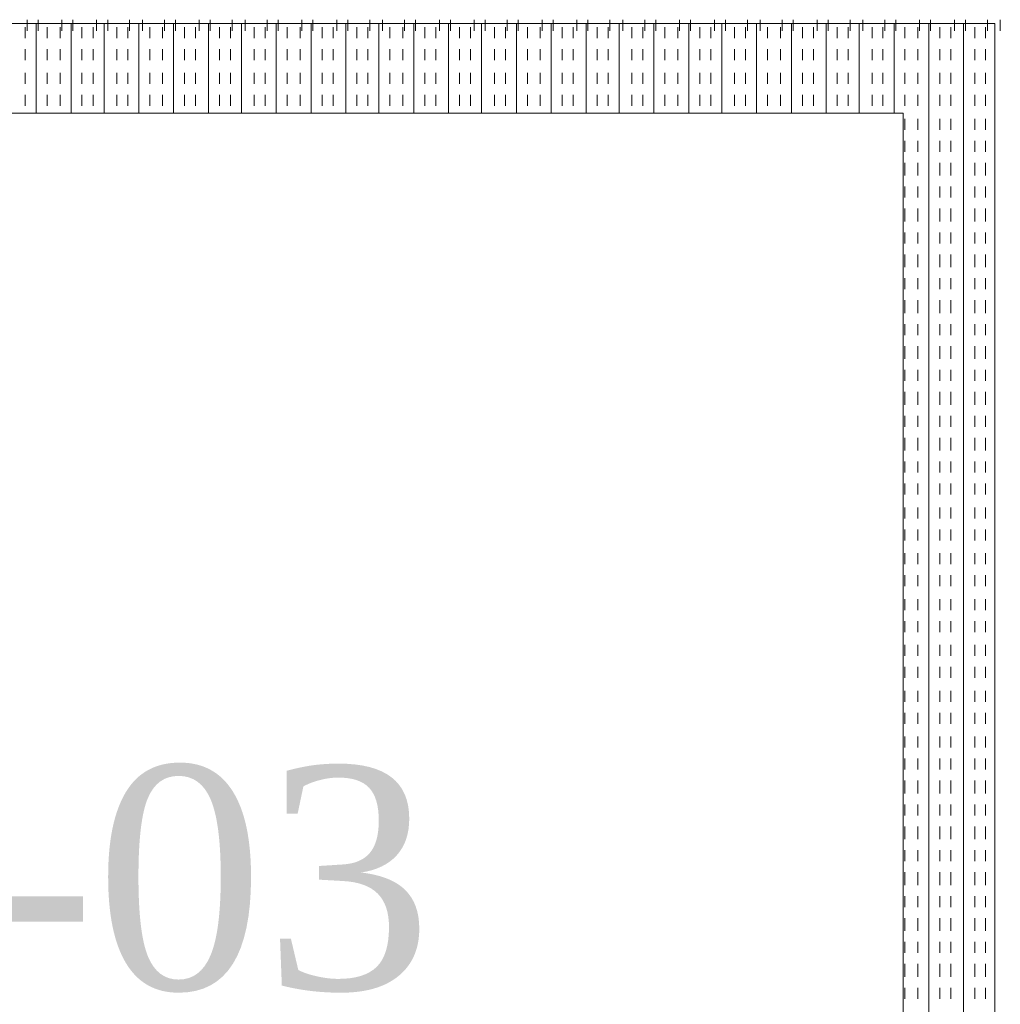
# Model space of a CAD drawing. Extents: x 3940905 to 4145695, y 925352 to 1109797.
# Tile 236 of 256: x 3981335 to 3981607, y 1097611 to 1097884. Entities that reach past the tile are written whole.
import ezdxf

# ---------------------------------------------------------------- set-up
doc = ezdxf.new("R2010")
doc.units = 0
doc.header["$LTSCALE"] = 750
doc.header["$MEASUREMENT"] = 0
doc.layers.add('CKD Equipments', color=252, linetype='CONTINUOUS', lineweight=0)
doc.layers.add('PDF_A - TEXT', color=7, linetype='CONTINUOUS')
doc.styles.add('CKD_Dimension Text', font='BOOKOS.TTF')

msp = doc.modelspace()

# ---------------------------------------------------------------- linework, layer by layer
at = {"layer": 'CKD Equipments', "color": 252, "true_color": 0x989898}
for p, q in [((3981605.19, 1097882.91), (3981055.68, 1097882.91)), ((3981605.19, 1097368.5), (3981605.19, 1097882.91)), ((3981579.75, 1097857.98), (3981081.12, 1097857.98)), ((3981579.75, 1097393.94), (3981579.75, 1097857.98))]:
    msp.add_line(p, q, dxfattribs=at)
at = {"layer": 'CKD Equipments', "color": 4, "true_color": 0x00ffff}
for p, q in [((3981336.54, 1097883.93), (3981336.54, 1097880.87)), ((3981339.08, 1097882.91), (3981339.08, 1097857.98)), ((3981339.59, 1097883.93), (3981339.59, 1097880.87)), ((3981346.21, 1097883.93), (3981346.21, 1097880.87)), ((3981348.75, 1097882.91), (3981348.75, 1097857.98)), ((3981349.26, 1097883.93), (3981349.26, 1097880.87)), ((3981355.87, 1097883.93), (3981355.87, 1097880.87)), ((3981357.91, 1097882.91), (3981357.91, 1097857.98)), ((3981358.93, 1097883.93), (3981358.93, 1097880.87)), ((3981365.03, 1097883.93), (3981365.03, 1097880.87)), ((3981367.58, 1097882.91), (3981367.58, 1097857.98)), ((3981368.59, 1097883.93), (3981368.59, 1097880.87)), ((3981374.7, 1097883.93), (3981374.7, 1097880.87)), ((3981377.24, 1097882.91), (3981377.24, 1097857.98)), ((3981377.75, 1097883.93), (3981377.75, 1097880.87)), ((3981384.37, 1097883.93), (3981384.37, 1097880.87)), ((3981386.91, 1097882.91), (3981386.91, 1097857.98)), ((3981387.42, 1097883.93), (3981387.42, 1097880.87)), ((3981393.53, 1097883.93), (3981393.53, 1097880.87)), ((3981396.07, 1097882.91), (3981396.07, 1097857.98)), ((3981397.09, 1097883.93), (3981397.09, 1097880.87)), ((3981403.19, 1097883.93), (3981403.19, 1097880.87)), ((3981405.74, 1097882.91), (3981405.74, 1097857.98)), ((3981406.25, 1097883.93), (3981406.25, 1097880.87)), ((3981412.86, 1097883.93), (3981412.86, 1097880.87)), ((3981415.41, 1097882.91), (3981415.41, 1097857.98)), ((3981415.91, 1097883.93), (3981415.91, 1097880.87)), ((3981422.53, 1097883.93), (3981422.53, 1097880.87)), ((3981425.07, 1097882.91), (3981425.07, 1097857.98)), ((3981425.58, 1097883.93), (3981425.58, 1097880.87)), ((3981431.69, 1097883.93), (3981431.69, 1097880.87)), ((3981434.23, 1097882.91), (3981434.23, 1097857.98)), ((3981435.25, 1097883.93), (3981435.25, 1097880.87)), ((3981441.35, 1097883.93), (3981441.35, 1097880.87)), ((3981443.9, 1097882.91), (3981443.9, 1097857.98)), ((3981444.41, 1097883.93), (3981444.41, 1097880.87)), ((3981451.02, 1097883.93), (3981451.02, 1097880.87)), ((3981453.57, 1097882.91), (3981453.57, 1097857.98)), ((3981454.08, 1097883.93), (3981454.08, 1097880.87)), ((3981460.69, 1097883.93), (3981460.69, 1097880.87)), ((3981462.72, 1097882.91), (3981462.72, 1097857.98)), ((3981463.74, 1097883.93), (3981463.74, 1097880.87)), ((3981469.85, 1097883.93), (3981469.85, 1097880.87)), ((3981472.39, 1097882.91), (3981472.39, 1097857.98)), ((3981472.9, 1097883.93), (3981472.9, 1097880.87)), ((3981479.52, 1097883.93), (3981479.52, 1097880.87)), ((3981482.06, 1097882.91), (3981482.06, 1097857.98)), ((3981482.57, 1097883.93), (3981482.57, 1097880.87)), ((3981489.18, 1097883.93), (3981489.18, 1097880.87)), ((3981491.73, 1097882.91), (3981491.73, 1097857.98)), ((3981492.24, 1097883.93), (3981492.24, 1097880.87)), ((3981498.34, 1097883.93), (3981498.34, 1097880.87)), ((3981500.89, 1097882.91), (3981500.89, 1097857.98)), ((3981501.9, 1097883.93), (3981501.9, 1097880.87)), ((3981508.01, 1097883.93), (3981508.01, 1097880.87)), ((3981510.55, 1097882.91), (3981510.55, 1097857.98)), ((3981511.06, 1097883.93), (3981511.06, 1097880.87)), ((3981517.68, 1097883.93), (3981517.68, 1097880.87)), ((3981520.22, 1097882.91), (3981520.22, 1097857.98)), ((3981520.73, 1097883.93), (3981520.73, 1097880.87)), ((3981527.34, 1097883.93), (3981527.34, 1097880.87)), ((3981529.38, 1097882.91), (3981529.38, 1097857.98)), ((3981530.4, 1097883.93), (3981530.4, 1097880.87)), ((3981536.5, 1097883.93), (3981536.5, 1097880.87)), ((3981539.05, 1097882.91), (3981539.05, 1097857.98)), ((3981540.06, 1097883.93), (3981540.06, 1097880.87)), ((3981546.17, 1097883.93), (3981546.17, 1097880.87)), ((3981548.71, 1097882.91), (3981548.71, 1097857.98)), ((3981549.22, 1097883.93), (3981549.22, 1097880.87)), ((3981555.84, 1097883.93), (3981555.84, 1097880.87)), ((3981558.38, 1097882.91), (3981558.38, 1097857.98)), ((3981558.89, 1097883.93), (3981558.89, 1097880.87)), ((3981565, 1097883.93), (3981565, 1097880.87)), ((3981567.54, 1097882.91), (3981567.54, 1097857.98)), ((3981568.56, 1097883.93), (3981568.56, 1097880.87)), ((3981574.66, 1097883.93), (3981574.66, 1097880.87)), ((3981577.21, 1097882.91), (3981577.21, 1097857.98)), ((3981577.72, 1097883.93), (3981577.72, 1097880.87)), ((3981584.33, 1097883.93), (3981584.33, 1097880.87)), ((3981586.88, 1097882.91), (3981586.88, 1097368.5)), ((3981587.38, 1097883.93), (3981587.38, 1097880.87)), ((3981594, 1097883.93), (3981594, 1097880.87)), ((3981596.54, 1097882.91), (3981596.54, 1097368.5)), ((3981597.05, 1097883.93), (3981597.05, 1097880.87)), ((3981603.16, 1097883.93), (3981603.16, 1097880.87)), ((3981606.72, 1097883.93), (3981606.72, 1097880.87)), ((3981336.03, 1097881.89), (3981336.03, 1097878.84)), ((3981342.14, 1097881.89), (3981342.14, 1097878.84)), ((3981345.7, 1097881.89), (3981345.7, 1097878.84)), ((3981351.8, 1097881.89), (3981351.8, 1097878.84)), ((3981354.86, 1097881.89), (3981354.86, 1097878.84)), ((3981361.47, 1097881.89), (3981361.47, 1097878.84)), ((3981364.52, 1097881.89), (3981364.52, 1097878.84)), ((3981370.63, 1097881.89), (3981370.63, 1097878.84)), ((3981374.19, 1097881.89), (3981374.19, 1097878.84)), ((3981380.3, 1097881.89), (3981380.3, 1097878.84)), ((3981383.35, 1097881.89), (3981383.35, 1097878.84)), ((3981389.96, 1097881.89), (3981389.96, 1097878.84)), ((3981393.02, 1097881.89), (3981393.02, 1097878.84)), ((3981399.63, 1097881.89), (3981399.63, 1097878.84)), ((3981402.69, 1097881.89), (3981402.69, 1097878.84)), ((3981408.79, 1097881.89), (3981408.79, 1097878.84)), ((3981412.35, 1097881.89), (3981412.35, 1097878.84)), ((3981418.46, 1097881.89), (3981418.46, 1097878.84)), ((3981421.51, 1097881.89), (3981421.51, 1097878.84)), ((3981428.13, 1097881.89), (3981428.13, 1097878.84)), ((3981431.18, 1097881.89), (3981431.18, 1097878.84)), ((3981437.28, 1097881.89), (3981437.28, 1097878.84)), ((3981440.85, 1097881.89), (3981440.85, 1097878.84)), ((3981446.95, 1097881.89), (3981446.95, 1097878.84)), ((3981450, 1097881.89), (3981450, 1097878.84)), ((3981456.62, 1097881.89), (3981456.62, 1097878.84)), ((3981459.67, 1097881.89), (3981459.67, 1097878.84)), ((3981466.29, 1097881.89), (3981466.29, 1097878.84)), ((3981469.34, 1097881.89), (3981469.34, 1097878.84)), ((3981475.45, 1097881.89), (3981475.45, 1097878.84)), ((3981479.01, 1097881.89), (3981479.01, 1097878.84)), ((3981485.11, 1097881.89), (3981485.11, 1097878.84)), ((3981488.17, 1097881.89), (3981488.17, 1097878.84)), ((3981494.78, 1097881.89), (3981494.78, 1097878.84)), ((3981497.83, 1097881.89), (3981497.83, 1097878.84)), ((3981504.45, 1097881.89), (3981504.45, 1097878.84)), ((3981507.5, 1097881.89), (3981507.5, 1097878.84)), ((3981513.61, 1097881.89), (3981513.61, 1097878.84)), ((3981517.17, 1097881.89), (3981517.17, 1097878.84)), ((3981523.27, 1097881.89), (3981523.27, 1097878.84)), ((3981526.33, 1097881.89), (3981526.33, 1097878.84)), ((3981532.94, 1097881.89), (3981532.94, 1097878.84)), ((3981535.99, 1097881.89), (3981535.99, 1097878.84)), ((3981542.1, 1097881.89), (3981542.1, 1097878.84)), ((3981545.66, 1097881.89), (3981545.66, 1097878.84)), ((3981551.77, 1097881.89), (3981551.77, 1097878.84)), ((3981554.82, 1097881.89), (3981554.82, 1097878.84)), ((3981561.43, 1097881.89), (3981561.43, 1097878.84)), ((3981564.49, 1097881.89), (3981564.49, 1097878.84)), ((3981571.1, 1097881.89), (3981571.1, 1097878.84)), ((3981574.15, 1097881.89), (3981574.15, 1097878.84)), ((3981580.26, 1097881.89), (3981580.26, 1097878.84)), ((3981583.82, 1097881.89), (3981583.82, 1097878.84)), ((3981589.93, 1097881.89), (3981589.93, 1097878.84)), ((3981592.98, 1097881.89), (3981592.98, 1097878.84)), ((3981599.6, 1097881.89), (3981599.6, 1097878.84)), ((3981602.65, 1097881.89), (3981602.65, 1097878.84)), ((3981336.03, 1097875.79), (3981336.03, 1097872.73)), ((3981342.14, 1097875.79), (3981342.14, 1097872.73)), ((3981345.7, 1097875.79), (3981345.7, 1097872.73)), ((3981351.8, 1097875.79), (3981351.8, 1097872.73)), ((3981354.86, 1097875.79), (3981354.86, 1097872.73)), ((3981361.47, 1097875.79), (3981361.47, 1097872.73)), ((3981364.52, 1097875.79), (3981364.52, 1097872.73)), ((3981370.63, 1097875.79), (3981370.63, 1097872.73)), ((3981374.19, 1097875.79), (3981374.19, 1097872.73)), ((3981380.3, 1097875.79), (3981380.3, 1097872.73)), ((3981383.35, 1097875.79), (3981383.35, 1097872.73)), ((3981389.96, 1097875.79), (3981389.96, 1097872.73)), ((3981393.02, 1097875.79), (3981393.02, 1097872.73)), ((3981399.63, 1097875.79), (3981399.63, 1097872.73)), ((3981402.69, 1097875.79), (3981402.69, 1097872.73)), ((3981408.79, 1097875.79), (3981408.79, 1097872.73)), ((3981412.35, 1097875.79), (3981412.35, 1097872.73)), ((3981418.46, 1097875.79), (3981418.46, 1097872.73)), ((3981421.51, 1097875.79), (3981421.51, 1097872.73)), ((3981428.13, 1097875.79), (3981428.13, 1097872.73)), ((3981431.18, 1097875.79), (3981431.18, 1097872.73)), ((3981437.28, 1097875.79), (3981437.28, 1097872.73)), ((3981440.85, 1097875.79), (3981440.85, 1097872.73)), ((3981446.95, 1097875.79), (3981446.95, 1097872.73)), ((3981450, 1097875.79), (3981450, 1097872.73)), ((3981456.62, 1097875.79), (3981456.62, 1097872.73)), ((3981459.67, 1097875.79), (3981459.67, 1097872.73)), ((3981466.29, 1097875.79), (3981466.29, 1097872.73)), ((3981469.34, 1097875.79), (3981469.34, 1097872.73)), ((3981475.45, 1097875.79), (3981475.45, 1097872.73)), ((3981479.01, 1097875.79), (3981479.01, 1097872.73)), ((3981485.11, 1097875.79), (3981485.11, 1097872.73)), ((3981488.17, 1097875.79), (3981488.17, 1097872.73)), ((3981494.78, 1097875.79), (3981494.78, 1097872.73)), ((3981497.83, 1097875.79), (3981497.83, 1097872.73)), ((3981504.45, 1097875.79), (3981504.45, 1097872.73)), ((3981507.5, 1097875.79), (3981507.5, 1097872.73)), ((3981513.61, 1097875.79), (3981513.61, 1097872.73)), ((3981517.17, 1097875.79), (3981517.17, 1097872.73)), ((3981523.27, 1097875.79), (3981523.27, 1097872.73)), ((3981526.33, 1097875.79), (3981526.33, 1097872.73)), ((3981532.94, 1097875.79), (3981532.94, 1097872.73)), ((3981535.99, 1097875.79), (3981535.99, 1097872.73)), ((3981542.1, 1097875.79), (3981542.1, 1097872.73)), ((3981545.66, 1097875.79), (3981545.66, 1097872.73)), ((3981551.77, 1097875.79), (3981551.77, 1097872.73)), ((3981554.82, 1097875.79), (3981554.82, 1097872.73)), ((3981561.43, 1097875.79), (3981561.43, 1097872.73)), ((3981564.49, 1097875.79), (3981564.49, 1097872.73)), ((3981571.1, 1097875.79), (3981571.1, 1097872.73)), ((3981574.15, 1097875.79), (3981574.15, 1097872.73)), ((3981580.26, 1097875.79), (3981580.26, 1097872.73)), ((3981583.82, 1097875.79), (3981583.82, 1097872.73)), ((3981589.93, 1097875.79), (3981589.93, 1097872.73)), ((3981592.98, 1097875.79), (3981592.98, 1097872.73)), ((3981599.6, 1097875.79), (3981599.6, 1097872.73)), ((3981602.65, 1097875.79), (3981602.65, 1097872.73)), ((3981336.03, 1097869.17), (3981336.03, 1097866.12)), ((3981342.14, 1097869.17), (3981342.14, 1097866.12)), ((3981345.7, 1097869.17), (3981345.7, 1097866.12)), ((3981351.8, 1097869.17), (3981351.8, 1097866.12)), ((3981354.86, 1097869.17), (3981354.86, 1097866.12)), ((3981361.47, 1097869.17), (3981361.47, 1097866.12)), ((3981364.52, 1097869.17), (3981364.52, 1097866.12)), ((3981370.63, 1097869.17), (3981370.63, 1097866.12)), ((3981374.19, 1097869.17), (3981374.19, 1097866.12)), ((3981380.3, 1097869.17), (3981380.3, 1097866.12)), ((3981383.35, 1097869.17), (3981383.35, 1097866.12)), ((3981389.96, 1097869.17), (3981389.96, 1097866.12)), ((3981393.02, 1097869.17), (3981393.02, 1097866.12)), ((3981399.63, 1097869.17), (3981399.63, 1097866.12)), ((3981402.69, 1097869.17), (3981402.69, 1097866.12)), ((3981408.79, 1097869.17), (3981408.79, 1097866.12)), ((3981412.35, 1097869.17), (3981412.35, 1097866.12)), ((3981418.46, 1097869.17), (3981418.46, 1097866.12)), ((3981421.51, 1097869.17), (3981421.51, 1097866.12)), ((3981428.13, 1097869.17), (3981428.13, 1097866.12)), ((3981431.18, 1097869.17), (3981431.18, 1097866.12)), ((3981437.28, 1097869.17), (3981437.28, 1097866.12)), ((3981440.85, 1097869.17), (3981440.85, 1097866.12)), ((3981446.95, 1097869.17), (3981446.95, 1097866.12)), ((3981450, 1097869.17), (3981450, 1097866.12)), ((3981456.62, 1097869.17), (3981456.62, 1097866.12)), ((3981459.67, 1097869.17), (3981459.67, 1097866.12)), ((3981466.29, 1097869.17), (3981466.29, 1097866.12)), ((3981469.34, 1097869.17), (3981469.34, 1097866.12)), ((3981475.45, 1097869.17), (3981475.45, 1097866.12)), ((3981479.01, 1097869.17), (3981479.01, 1097866.12)), ((3981485.11, 1097869.17), (3981485.11, 1097866.12)), ((3981488.17, 1097869.17), (3981488.17, 1097866.12)), ((3981494.78, 1097869.17), (3981494.78, 1097866.12)), ((3981497.83, 1097869.17), (3981497.83, 1097866.12)), ((3981504.45, 1097869.17), (3981504.45, 1097866.12)), ((3981507.5, 1097869.17), (3981507.5, 1097866.12)), ((3981513.61, 1097869.17), (3981513.61, 1097866.12)), ((3981517.17, 1097869.17), (3981517.17, 1097866.12)), ((3981523.27, 1097869.17), (3981523.27, 1097866.12)), ((3981526.33, 1097869.17), (3981526.33, 1097866.12)), ((3981532.94, 1097869.17), (3981532.94, 1097866.12)), ((3981535.99, 1097869.17), (3981535.99, 1097866.12)), ((3981542.1, 1097869.17), (3981542.1, 1097866.12)), ((3981545.66, 1097869.17), (3981545.66, 1097866.12)), ((3981551.77, 1097869.17), (3981551.77, 1097866.12)), ((3981554.82, 1097869.17), (3981554.82, 1097866.12)), ((3981561.43, 1097869.17), (3981561.43, 1097866.12)), ((3981564.49, 1097869.17), (3981564.49, 1097866.12)), ((3981571.1, 1097869.17), (3981571.1, 1097866.12)), ((3981574.15, 1097869.17), (3981574.15, 1097866.12)), ((3981580.26, 1097869.17), (3981580.26, 1097866.12)), ((3981583.82, 1097869.17), (3981583.82, 1097866.12)), ((3981589.93, 1097869.17), (3981589.93, 1097866.12)), ((3981592.98, 1097869.17), (3981592.98, 1097866.12)), ((3981599.6, 1097869.17), (3981599.6, 1097866.12)), ((3981602.65, 1097869.17), (3981602.65, 1097866.12)), ((3981336.03, 1097863.07), (3981336.03, 1097860.01)), ((3981342.14, 1097863.07), (3981342.14, 1097860.01)), ((3981345.7, 1097863.07), (3981345.7, 1097860.01)), ((3981351.8, 1097863.07), (3981351.8, 1097860.01)), ((3981354.86, 1097863.07), (3981354.86, 1097860.01)), ((3981361.47, 1097863.07), (3981361.47, 1097860.01)), ((3981364.52, 1097863.07), (3981364.52, 1097860.01)), ((3981370.63, 1097863.07), (3981370.63, 1097860.01)), ((3981374.19, 1097863.07), (3981374.19, 1097860.01)), ((3981380.3, 1097863.07), (3981380.3, 1097860.01)), ((3981383.35, 1097863.07), (3981383.35, 1097860.01)), ((3981389.96, 1097863.07), (3981389.96, 1097860.01)), ((3981393.02, 1097863.07), (3981393.02, 1097860.01)), ((3981399.63, 1097863.07), (3981399.63, 1097860.01)), ((3981402.69, 1097863.07), (3981402.69, 1097860.01)), ((3981408.79, 1097863.07), (3981408.79, 1097860.01)), ((3981412.35, 1097863.07), (3981412.35, 1097860.01)), ((3981418.46, 1097863.07), (3981418.46, 1097860.01)), ((3981421.51, 1097863.07), (3981421.51, 1097860.01)), ((3981428.13, 1097863.07), (3981428.13, 1097860.01)), ((3981431.18, 1097863.07), (3981431.18, 1097860.01)), ((3981437.28, 1097863.07), (3981437.28, 1097860.01)), ((3981440.85, 1097863.07), (3981440.85, 1097860.01)), ((3981446.95, 1097863.07), (3981446.95, 1097860.01)), ((3981450, 1097863.07), (3981450, 1097860.01)), ((3981456.62, 1097863.07), (3981456.62, 1097860.01)), ((3981459.67, 1097863.07), (3981459.67, 1097860.01)), ((3981466.29, 1097863.07), (3981466.29, 1097860.01)), ((3981469.34, 1097863.07), (3981469.34, 1097860.01)), ((3981475.45, 1097863.07), (3981475.45, 1097860.01)), ((3981479.01, 1097863.07), (3981479.01, 1097860.01)), ((3981485.11, 1097863.07), (3981485.11, 1097860.01)), ((3981488.17, 1097863.07), (3981488.17, 1097860.01)), ((3981494.78, 1097863.07), (3981494.78, 1097860.01)), ((3981497.83, 1097863.07), (3981497.83, 1097860.01)), ((3981504.45, 1097863.07), (3981504.45, 1097860.01)), ((3981507.5, 1097863.07), (3981507.5, 1097860.01)), ((3981513.61, 1097863.07), (3981513.61, 1097860.01)), ((3981517.17, 1097863.07), (3981517.17, 1097860.01)), ((3981523.27, 1097863.07), (3981523.27, 1097860.01)), ((3981526.33, 1097863.07), (3981526.33, 1097860.01)), ((3981532.94, 1097863.07), (3981532.94, 1097860.01)), ((3981535.99, 1097863.07), (3981535.99, 1097860.01)), ((3981542.1, 1097863.07), (3981542.1, 1097860.01)), ((3981545.66, 1097863.07), (3981545.66, 1097860.01)), ((3981551.77, 1097863.07), (3981551.77, 1097860.01)), ((3981554.82, 1097863.07), (3981554.82, 1097860.01)), ((3981561.43, 1097863.07), (3981561.43, 1097860.01)), ((3981564.49, 1097863.07), (3981564.49, 1097860.01)), ((3981571.1, 1097863.07), (3981571.1, 1097860.01)), ((3981574.15, 1097863.07), (3981574.15, 1097860.01)), ((3981580.26, 1097863.07), (3981580.26, 1097860.01)), ((3981583.82, 1097863.07), (3981583.82, 1097860.01)), ((3981589.93, 1097863.07), (3981589.93, 1097860.01)), ((3981592.98, 1097863.07), (3981592.98, 1097860.01)), ((3981599.6, 1097863.07), (3981599.6, 1097860.01)), ((3981602.65, 1097863.07), (3981602.65, 1097860.01)), ((3981580.26, 1097856.45), (3981580.26, 1097853.4)), ((3981583.82, 1097856.45), (3981583.82, 1097853.4)), ((3981589.93, 1097856.45), (3981589.93, 1097853.4)), ((3981592.98, 1097856.45), (3981592.98, 1097853.4)), ((3981599.6, 1097856.45), (3981599.6, 1097853.4)), ((3981602.65, 1097856.45), (3981602.65, 1097853.4)), ((3981580.26, 1097850.35), (3981580.26, 1097847.29)), ((3981583.82, 1097850.35), (3981583.82, 1097847.29)), ((3981589.93, 1097850.35), (3981589.93, 1097847.29)), ((3981592.98, 1097850.35), (3981592.98, 1097847.29)), ((3981599.6, 1097850.35), (3981599.6, 1097847.29)), ((3981602.65, 1097850.35), (3981602.65, 1097847.29)), ((3981580.26, 1097844.24), (3981580.26, 1097840.68)), ((3981583.82, 1097844.24), (3981583.82, 1097840.68)), ((3981589.93, 1097844.24), (3981589.93, 1097840.68)), ((3981592.98, 1097844.24), (3981592.98, 1097840.68)), ((3981599.6, 1097844.24), (3981599.6, 1097840.68)), ((3981602.65, 1097844.24), (3981602.65, 1097840.68)), ((3981580.26, 1097837.62), (3981580.26, 1097834.57)), ((3981583.82, 1097837.62), (3981583.82, 1097834.57)), ((3981589.93, 1097837.62), (3981589.93, 1097834.57)), ((3981592.98, 1097837.62), (3981592.98, 1097834.57)), ((3981599.6, 1097837.62), (3981599.6, 1097834.57)), ((3981602.65, 1097837.62), (3981602.65, 1097834.57)), ((3981580.26, 1097831.52), (3981580.26, 1097827.96)), ((3981583.82, 1097831.52), (3981583.82, 1097827.96)), ((3981589.93, 1097831.52), (3981589.93, 1097827.96)), ((3981592.98, 1097831.52), (3981592.98, 1097827.96)), ((3981599.6, 1097831.52), (3981599.6, 1097827.96)), ((3981602.65, 1097831.52), (3981602.65, 1097827.96)), ((3981580.26, 1097824.9), (3981580.26, 1097821.85)), ((3981583.82, 1097824.9), (3981583.82, 1097821.85)), ((3981589.93, 1097824.9), (3981589.93, 1097821.85)), ((3981592.98, 1097824.9), (3981592.98, 1097821.85)), ((3981599.6, 1097824.9), (3981599.6, 1097821.85)), ((3981602.65, 1097824.9), (3981602.65, 1097821.85)), ((3981580.26, 1097818.8), (3981580.26, 1097815.24)), ((3981583.82, 1097818.8), (3981583.82, 1097815.24)), ((3981589.93, 1097818.8), (3981589.93, 1097815.24)), ((3981592.98, 1097818.8), (3981592.98, 1097815.24)), ((3981599.6, 1097818.8), (3981599.6, 1097815.24)), ((3981602.65, 1097818.8), (3981602.65, 1097815.24)), ((3981580.26, 1097812.18), (3981580.26, 1097809.13)), ((3981583.82, 1097812.18), (3981583.82, 1097809.13)), ((3981589.93, 1097812.18), (3981589.93, 1097809.13)), ((3981592.98, 1097812.18), (3981592.98, 1097809.13)), ((3981599.6, 1097812.18), (3981599.6, 1097809.13)), ((3981602.65, 1097812.18), (3981602.65, 1097809.13)), ((3981580.26, 1097806.08), (3981580.26, 1097802.52)), ((3981583.82, 1097806.08), (3981583.82, 1097802.52)), ((3981589.93, 1097806.08), (3981589.93, 1097802.52)), ((3981592.98, 1097806.08), (3981592.98, 1097802.52)), ((3981599.6, 1097806.08), (3981599.6, 1097802.52)), ((3981602.65, 1097806.08), (3981602.65, 1097802.52)), ((3981580.26, 1097799.46), (3981580.26, 1097796.41)), ((3981583.82, 1097799.46), (3981583.82, 1097796.41)), ((3981589.93, 1097799.46), (3981589.93, 1097796.41)), ((3981592.98, 1097799.46), (3981592.98, 1097796.41)), ((3981599.6, 1097799.46), (3981599.6, 1097796.41)), ((3981602.65, 1097799.46), (3981602.65, 1097796.41)), ((3981580.26, 1097793.36), (3981580.26, 1097789.8)), ((3981583.82, 1097793.36), (3981583.82, 1097789.8)), ((3981589.93, 1097793.36), (3981589.93, 1097789.8)), ((3981592.98, 1097793.36), (3981592.98, 1097789.8)), ((3981599.6, 1097793.36), (3981599.6, 1097789.8)), ((3981602.65, 1097793.36), (3981602.65, 1097789.8)), ((3981580.26, 1097786.74), (3981580.26, 1097783.69)), ((3981583.82, 1097786.74), (3981583.82, 1097783.69)), ((3981589.93, 1097786.74), (3981589.93, 1097783.69)), ((3981592.98, 1097786.74), (3981592.98, 1097783.69)), ((3981599.6, 1097786.74), (3981599.6, 1097783.69)), ((3981602.65, 1097786.74), (3981602.65, 1097783.69)), ((3981580.26, 1097780.64), (3981580.26, 1097777.08)), ((3981583.82, 1097780.64), (3981583.82, 1097777.08)), ((3981589.93, 1097780.64), (3981589.93, 1097777.08)), ((3981592.98, 1097780.64), (3981592.98, 1097777.08)), ((3981599.6, 1097780.64), (3981599.6, 1097777.08)), ((3981602.65, 1097780.64), (3981602.65, 1097777.08)), ((3981580.26, 1097774.02), (3981580.26, 1097770.97)), ((3981583.82, 1097774.02), (3981583.82, 1097770.97)), ((3981589.93, 1097774.02), (3981589.93, 1097770.97)), ((3981592.98, 1097774.02), (3981592.98, 1097770.97)), ((3981599.6, 1097774.02), (3981599.6, 1097770.97)), ((3981602.65, 1097774.02), (3981602.65, 1097770.97)), ((3981580.26, 1097767.92), (3981580.26, 1097764.36)), ((3981583.82, 1097767.92), (3981583.82, 1097764.36)), ((3981589.93, 1097767.92), (3981589.93, 1097764.36)), ((3981592.98, 1097767.92), (3981592.98, 1097764.36)), ((3981599.6, 1097767.92), (3981599.6, 1097764.36)), ((3981602.65, 1097767.92), (3981602.65, 1097764.36)), ((3981580.26, 1097761.3), (3981580.26, 1097758.25)), ((3981583.82, 1097761.3), (3981583.82, 1097758.25)), ((3981589.93, 1097761.3), (3981589.93, 1097758.25)), ((3981592.98, 1097761.3), (3981592.98, 1097758.25)), ((3981599.6, 1097761.3), (3981599.6, 1097758.25)), ((3981602.65, 1097761.3), (3981602.65, 1097758.25)), ((3981580.26, 1097755.2), (3981580.26, 1097752.14)), ((3981583.82, 1097755.2), (3981583.82, 1097752.14)), ((3981589.93, 1097755.2), (3981589.93, 1097752.14)), ((3981592.98, 1097755.2), (3981592.98, 1097752.14)), ((3981599.6, 1097755.2), (3981599.6, 1097752.14)), ((3981602.65, 1097755.2), (3981602.65, 1097752.14)), ((3981580.26, 1097748.58), (3981580.26, 1097745.53)), ((3981583.82, 1097748.58), (3981583.82, 1097745.53)), ((3981589.93, 1097748.58), (3981589.93, 1097745.53)), ((3981592.98, 1097748.58), (3981592.98, 1097745.53)), ((3981599.6, 1097748.58), (3981599.6, 1097745.53)), ((3981602.65, 1097748.58), (3981602.65, 1097745.53)), ((3981580.26, 1097742.48), (3981580.26, 1097739.42)), ((3981583.82, 1097742.48), (3981583.82, 1097739.42)), ((3981589.93, 1097742.48), (3981589.93, 1097739.42)), ((3981592.98, 1097742.48), (3981592.98, 1097739.42)), ((3981599.6, 1097742.48), (3981599.6, 1097739.42)), ((3981602.65, 1097742.48), (3981602.65, 1097739.42)), ((3981580.26, 1097735.86), (3981580.26, 1097732.81)), ((3981583.82, 1097735.86), (3981583.82, 1097732.81)), ((3981589.93, 1097735.86), (3981589.93, 1097732.81)), ((3981592.98, 1097735.86), (3981592.98, 1097732.81)), ((3981599.6, 1097735.86), (3981599.6, 1097732.81)), ((3981602.65, 1097735.86), (3981602.65, 1097732.81)), ((3981580.26, 1097729.76), (3981580.26, 1097726.7)), ((3981583.82, 1097729.76), (3981583.82, 1097726.7)), ((3981589.93, 1097729.76), (3981589.93, 1097726.7)), ((3981592.98, 1097729.76), (3981592.98, 1097726.7)), ((3981599.6, 1097729.76), (3981599.6, 1097726.7)), ((3981602.65, 1097729.76), (3981602.65, 1097726.7)), ((3981580.26, 1097723.14), (3981580.26, 1097720.09)), ((3981583.82, 1097723.14), (3981583.82, 1097720.09)), ((3981589.93, 1097723.14), (3981589.93, 1097720.09)), ((3981592.98, 1097723.14), (3981592.98, 1097720.09)), ((3981599.6, 1097723.14), (3981599.6, 1097720.09)), ((3981602.65, 1097723.14), (3981602.65, 1097720.09)), ((3981580.26, 1097717.04), (3981580.26, 1097713.98)), ((3981583.82, 1097717.04), (3981583.82, 1097713.98)), ((3981589.93, 1097717.04), (3981589.93, 1097713.98)), ((3981592.98, 1097717.04), (3981592.98, 1097713.98)), ((3981599.6, 1097717.04), (3981599.6, 1097713.98)), ((3981602.65, 1097717.04), (3981602.65, 1097713.98)), ((3981580.26, 1097710.42), (3981580.26, 1097707.37)), ((3981583.82, 1097710.42), (3981583.82, 1097707.37)), ((3981589.93, 1097710.42), (3981589.93, 1097707.37)), ((3981592.98, 1097710.42), (3981592.98, 1097707.37)), ((3981599.6, 1097710.42), (3981599.6, 1097707.37)), ((3981602.65, 1097710.42), (3981602.65, 1097707.37)), ((3981580.26, 1097704.32), (3981580.26, 1097701.26)), ((3981583.82, 1097704.32), (3981583.82, 1097701.26)), ((3981589.93, 1097704.32), (3981589.93, 1097701.26)), ((3981592.98, 1097704.32), (3981592.98, 1097701.26)), ((3981599.6, 1097704.32), (3981599.6, 1097701.26)), ((3981602.65, 1097704.32), (3981602.65, 1097701.26)), ((3981580.26, 1097697.7), (3981580.26, 1097694.65)), ((3981583.82, 1097697.7), (3981583.82, 1097694.65)), ((3981589.93, 1097697.7), (3981589.93, 1097694.65)), ((3981592.98, 1097697.7), (3981592.98, 1097694.65)), ((3981599.6, 1097697.7), (3981599.6, 1097694.65)), ((3981602.65, 1097697.7), (3981602.65, 1097694.65)), ((3981580.26, 1097691.6), (3981580.26, 1097688.54)), ((3981583.82, 1097691.6), (3981583.82, 1097688.54)), ((3981589.93, 1097691.6), (3981589.93, 1097688.54)), ((3981592.98, 1097691.6), (3981592.98, 1097688.54)), ((3981599.6, 1097691.6), (3981599.6, 1097688.54)), ((3981602.65, 1097691.6), (3981602.65, 1097688.54)), ((3981580.26, 1097684.98), (3981580.26, 1097681.93)), ((3981583.82, 1097684.98), (3981583.82, 1097681.93)), ((3981589.93, 1097684.98), (3981589.93, 1097681.93)), ((3981592.98, 1097684.98), (3981592.98, 1097681.93)), ((3981599.6, 1097684.98), (3981599.6, 1097681.93)), ((3981602.65, 1097684.98), (3981602.65, 1097681.93)), ((3981580.26, 1097678.88), (3981580.26, 1097675.82)), ((3981583.82, 1097678.88), (3981583.82, 1097675.82)), ((3981589.93, 1097678.88), (3981589.93, 1097675.82)), ((3981592.98, 1097678.88), (3981592.98, 1097675.82)), ((3981599.6, 1097678.88), (3981599.6, 1097675.82)), ((3981602.65, 1097678.88), (3981602.65, 1097675.82)), ((3981580.26, 1097672.77), (3981580.26, 1097669.21)), ((3981583.82, 1097672.77), (3981583.82, 1097669.21)), ((3981589.93, 1097672.77), (3981589.93, 1097669.21)), ((3981592.98, 1097672.77), (3981592.98, 1097669.21)), ((3981599.6, 1097672.77), (3981599.6, 1097669.21)), ((3981602.65, 1097672.77), (3981602.65, 1097669.21)), ((3981580.26, 1097666.16), (3981580.26, 1097663.1)), ((3981583.82, 1097666.16), (3981583.82, 1097663.1)), ((3981589.93, 1097666.16), (3981589.93, 1097663.1)), ((3981592.98, 1097666.16), (3981592.98, 1097663.1)), ((3981599.6, 1097666.16), (3981599.6, 1097663.1)), ((3981602.65, 1097666.16), (3981602.65, 1097663.1)), ((3981580.26, 1097660.05), (3981580.26, 1097656.49)), ((3981583.82, 1097660.05), (3981583.82, 1097656.49)), ((3981589.93, 1097660.05), (3981589.93, 1097656.49)), ((3981592.98, 1097660.05), (3981592.98, 1097656.49)), ((3981599.6, 1097660.05), (3981599.6, 1097656.49)), ((3981602.65, 1097660.05), (3981602.65, 1097656.49)), ((3981580.26, 1097653.43), (3981580.26, 1097650.38)), ((3981583.82, 1097653.43), (3981583.82, 1097650.38)), ((3981589.93, 1097653.43), (3981589.93, 1097650.38)), ((3981592.98, 1097653.43), (3981592.98, 1097650.38)), ((3981599.6, 1097653.43), (3981599.6, 1097650.38)), ((3981602.65, 1097653.43), (3981602.65, 1097650.38)), ((3981580.26, 1097647.33), (3981580.26, 1097643.77)), ((3981583.82, 1097647.33), (3981583.82, 1097643.77)), ((3981589.93, 1097647.33), (3981589.93, 1097643.77)), ((3981592.98, 1097647.33), (3981592.98, 1097643.77)), ((3981599.6, 1097647.33), (3981599.6, 1097643.77)), ((3981602.65, 1097647.33), (3981602.65, 1097643.77)), ((3981580.26, 1097640.71), (3981580.26, 1097637.66)), ((3981583.82, 1097640.71), (3981583.82, 1097637.66)), ((3981589.93, 1097640.71), (3981589.93, 1097637.66)), ((3981592.98, 1097640.71), (3981592.98, 1097637.66)), ((3981599.6, 1097640.71), (3981599.6, 1097637.66)), ((3981602.65, 1097640.71), (3981602.65, 1097637.66)), ((3981580.26, 1097634.61), (3981580.26, 1097631.05)), ((3981583.82, 1097634.61), (3981583.82, 1097631.05)), ((3981589.93, 1097634.61), (3981589.93, 1097631.05)), ((3981592.98, 1097634.61), (3981592.98, 1097631.05)), ((3981599.6, 1097634.61), (3981599.6, 1097631.05)), ((3981602.65, 1097634.61), (3981602.65, 1097631.05)), ((3981580.26, 1097627.99), (3981580.26, 1097624.94)), ((3981583.82, 1097627.99), (3981583.82, 1097624.94)), ((3981589.93, 1097627.99), (3981589.93, 1097624.94)), ((3981592.98, 1097627.99), (3981592.98, 1097624.94)), ((3981599.6, 1097627.99), (3981599.6, 1097624.94)), ((3981602.65, 1097627.99), (3981602.65, 1097624.94)), ((3981580.26, 1097621.89), (3981580.26, 1097618.33)), ((3981583.82, 1097621.89), (3981583.82, 1097618.33)), ((3981589.93, 1097621.89), (3981589.93, 1097618.33)), ((3981592.98, 1097621.89), (3981592.98, 1097618.33)), ((3981599.6, 1097621.89), (3981599.6, 1097618.33)), ((3981602.65, 1097621.89), (3981602.65, 1097618.33)), ((3981580.26, 1097615.27), (3981580.26, 1097612.22)), ((3981583.82, 1097615.27), (3981583.82, 1097612.22)), ((3981589.93, 1097615.27), (3981589.93, 1097612.22)), ((3981592.98, 1097615.27), (3981592.98, 1097612.22)), ((3981599.6, 1097615.27), (3981599.6, 1097612.22)), ((3981602.65, 1097615.27), (3981602.65, 1097612.22))]:
    msp.add_line(p, q, dxfattribs=at)

# ---------------------------------------------------------------- texts
at = {"layer": 'PDF_A - TEXT', "insert": (3981169.9, 1097676.8), "char_height": 61.9627, "width": 282.8149, "attachment_point": 1, "style": 'CKD_Dimension Text'}
msp.add_mtext('\\pxqc;MK-03', dxfattribs=at)

doc.saveas('drawing.dxf')
